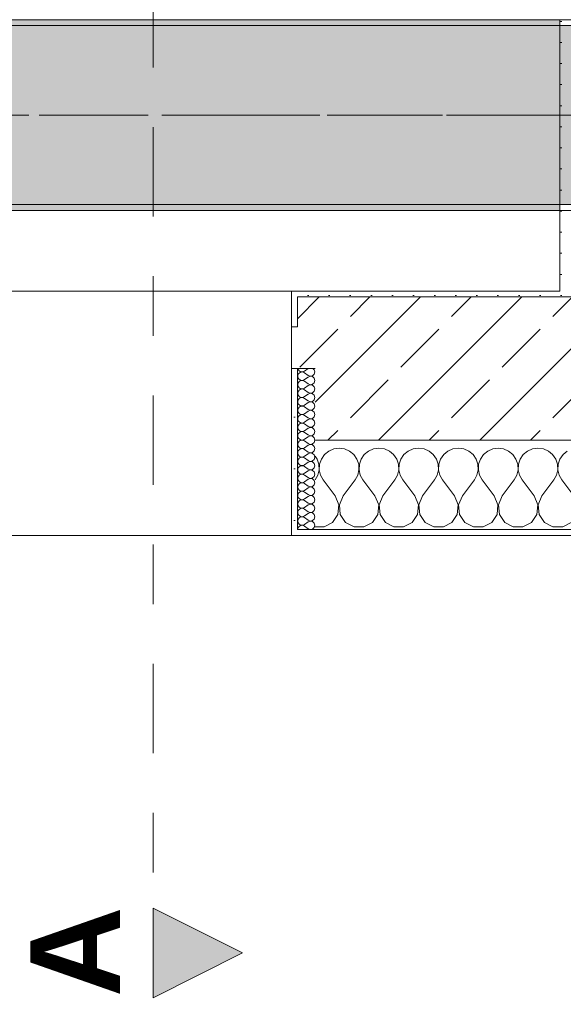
# Model space of a CAD drawing. Header units: metres. Extents: x -3.6 to 84.5, y -11 to 16.8.
# Tile 40 of 225: x 10.3 to 11.2, y -0.9 to 0.7. Entities that reach past the tile are written whole.
import ezdxf

# ---------------------------------------------------------------- set-up
doc = ezdxf.new("R2010")
doc.units = ezdxf.units.M
doc.header["$MEASUREMENT"] = 0
for name, pattern in [('Achse', [0.2, 0.1, -0.05, 0, -0.05]), ('Schnittlinie', [0.3, 0.15, -0.075, 0, -0.075]), ('Strichlinie doppelt', [0.546806, 0.264583, -0.105833, 0.070556, -0.105833])]:
    doc.linetypes.add(name, pattern=pattern)
for name, color, linetype in [('201a - Marker.Schnitt - optisch Grundriss', 7, 'Continuous'), ('451 - Universal.Achsen Raster', 7, 'Continuous'), ('604 - Struktur.Wand Aussen', 7, 'Continuous'), ('607 - Struktur.Stütze', 7, 'Continuous'), ('608 - Struktur.Träger', 7, 'Continuous')]:
    doc.layers.add(name, color=color, linetype=linetype)
doc.styles.add('ERSTELLTER_STIL_1', font='txt')
pattern_1 = [(45, (0, 0), (-0.01767767, 0.01767767), [0, -0.025])]
pattern_2 = [(0, (0, 0), (0, 0.08660254), [0, -0.05]), (0, (0.025, 0.0433), (0, 0.08660254), [0, -0.05])]
pattern_3 = [(45, (0, 0), (-0.08485281, 0.08485281), []), (45, (-0.04243, 0.04243), (-0.08485281, 0.08485281), [0.09, -0.03])]

# ---------------------------------------------------------------- blocks, each defined once
blk = doc.blocks.new('*X72')
at = {"layer": '604 - Struktur.Wand Aussen', "color": 7, "linetype": 'Continuous', "lineweight": 5}
for p, q in [((10.7825, -0.0133), (10.7754, -0.0192)), ((10.7909, -0.0096), (10.7825, -0.0133)), ((10.8, -0.0083), (10.7909, -0.0096)), ((10.8091, -0.0096), (10.8, -0.0083)), ((10.8175, -0.0133), (10.8091, -0.0096)), ((10.8246, -0.0192), (10.8175, -0.0133)), ((10.8491, -0.0133), (10.8421, -0.0192)), ((10.8576, -0.0096), (10.8491, -0.0133)), ((10.8667, -0.0083), (10.8576, -0.0096)), ((10.8758, -0.0096), (10.8667, -0.0083)), ((10.8842, -0.0133), (10.8758, -0.0096)), ((10.8913, -0.0192), (10.8842, -0.0133)), ((10.9158, -0.0133), (10.9087, -0.0192)), ((10.9242, -0.0096), (10.9158, -0.0133)), ((10.9333, -0.0083), (10.9242, -0.0096)), ((10.9424, -0.0096), (10.9333, -0.0083)), ((10.9509, -0.0133), (10.9424, -0.0096)), ((10.9579, -0.0192), (10.9509, -0.0133)), ((10.9825, -0.0133), (10.9754, -0.0192)), ((10.9909, -0.0096), (10.9825, -0.0133)), ((11, -0.0083), (10.9909, -0.0096)), ((11.0091, -0.0096), (11, -0.0083)), ((11.0175, -0.0133), (11.0091, -0.0096)), ((11.0246, -0.0192), (11.0175, -0.0133)), ((11.0491, -0.0133), (11.0421, -0.0192)), ((11.0576, -0.0096), (11.0491, -0.0133)), ((11.0667, -0.0083), (11.0576, -0.0096)), ((11.0758, -0.0096), (11.0667, -0.0083)), ((11.0842, -0.0133), (11.0758, -0.0096)), ((11.0913, -0.0192), (11.0842, -0.0133)), ((11.1158, -0.0133), (11.1087, -0.0192)), ((11.1242, -0.0096), (11.1158, -0.0133)), ((11.1333, -0.0083), (11.1242, -0.0096)), ((11.1424, -0.0096), (11.1333, -0.0083)), ((11.1509, -0.0133), (11.1424, -0.0096)), ((11.1579, -0.0192), (11.1509, -0.0133)), ((11.1825, -0.0133), (11.1754, -0.0192)), ((10.7631, -0.0268), (10.76, -0.0222)), ((10.7661, -0.0355), (10.7631, -0.0268)), ((10.7702, -0.0268), (10.7672, -0.0355)), ((10.7754, -0.0192), (10.7702, -0.0268)), ((10.8298, -0.0268), (10.8246, -0.0192)), ((10.8328, -0.0355), (10.8298, -0.0268)), ((10.8369, -0.0268), (10.8339, -0.0355)), ((10.8421, -0.0192), (10.8369, -0.0268)), ((10.8965, -0.0268), (10.8913, -0.0192)), ((10.8994, -0.0355), (10.8965, -0.0268)), ((10.9035, -0.0268), (10.9006, -0.0355)), ((10.9087, -0.0192), (10.9035, -0.0268)), ((10.9631, -0.0268), (10.9579, -0.0192)), ((10.9661, -0.0355), (10.9631, -0.0268)), ((10.9702, -0.0268), (10.9672, -0.0355)), ((10.9754, -0.0192), (10.9702, -0.0268)), ((11.0298, -0.0268), (11.0246, -0.0192)), ((11.0328, -0.0355), (11.0298, -0.0268)), ((11.0369, -0.0268), (11.0339, -0.0355)), ((11.0421, -0.0192), (11.0369, -0.0268)), ((11.0965, -0.0268), (11.0913, -0.0192)), ((11.0994, -0.0355), (11.0965, -0.0268)), ((11.1035, -0.0268), (11.1006, -0.0355)), ((11.1087, -0.0192), (11.1035, -0.0268)), ((11.1631, -0.0268), (11.1579, -0.0192)), ((11.1661, -0.0355), (11.1631, -0.0268)), ((11.1702, -0.0268), (11.1672, -0.0355)), ((11.1754, -0.0192), (11.1702, -0.0268)), ((10.7645, -0.0536), (10.7665, -0.0447)), ((10.7665, -0.0447), (10.7661, -0.0355)), ((10.7672, -0.0355), (10.7668, -0.0447)), ((10.7668, -0.0447), (10.7689, -0.0536)), ((10.8311, -0.0536), (10.8332, -0.0447)), ((10.8332, -0.0447), (10.8328, -0.0355)), ((10.8339, -0.0355), (10.8335, -0.0447)), ((10.8335, -0.0447), (10.8355, -0.0536)), ((10.8978, -0.0536), (10.8999, -0.0447)), ((10.8999, -0.0447), (10.8994, -0.0355)), ((10.9006, -0.0355), (10.9001, -0.0447)), ((10.9001, -0.0447), (10.9022, -0.0536)), ((10.9645, -0.0536), (10.9665, -0.0447)), ((10.9665, -0.0447), (10.9661, -0.0355)), ((10.9672, -0.0355), (10.9668, -0.0447)), ((10.9668, -0.0447), (10.9689, -0.0536)), ((11.0311, -0.0536), (11.0332, -0.0447)), ((11.0332, -0.0447), (11.0328, -0.0355)), ((11.0339, -0.0355), (11.0335, -0.0447)), ((11.0335, -0.0447), (11.0355, -0.0536)), ((11.0978, -0.0536), (11.0999, -0.0447)), ((11.0999, -0.0447), (11.0994, -0.0355)), ((11.1006, -0.0355), (11.1001, -0.0447)), ((11.1001, -0.0447), (11.1022, -0.0536)), ((11.1645, -0.0536), (11.1665, -0.0447)), ((11.1665, -0.0447), (11.1661, -0.0355)), ((11.1672, -0.0355), (11.1668, -0.0447)), ((11.1668, -0.0447), (11.1689, -0.0536)), ((10.76, -0.0617), (10.7645, -0.0536)), ((10.7689, -0.0536), (10.7733, -0.0617)), ((10.7933, -0.0883), (10.7733, -0.0617)), ((10.8067, -0.0883), (10.8267, -0.0617)), ((10.8267, -0.0617), (10.8311, -0.0536)), ((10.8355, -0.0536), (10.84, -0.0617)), ((10.86, -0.0883), (10.84, -0.0617)), ((10.8733, -0.0883), (10.8933, -0.0617)), ((10.8933, -0.0617), (10.8978, -0.0536)), ((10.9022, -0.0536), (10.9067, -0.0617)), ((10.9267, -0.0883), (10.9067, -0.0617)), ((10.94, -0.0883), (10.96, -0.0617)), ((10.96, -0.0617), (10.9645, -0.0536)), ((10.9689, -0.0536), (10.9733, -0.0617)), ((10.9933, -0.0883), (10.9733, -0.0617)), ((11.0067, -0.0883), (11.0267, -0.0617)), ((11.0267, -0.0617), (11.0311, -0.0536)), ((11.0355, -0.0536), (11.04, -0.0617)), ((11.06, -0.0883), (11.04, -0.0617)), ((11.0733, -0.0883), (11.0933, -0.0617)), ((11.0933, -0.0617), (11.0978, -0.0536)), ((11.1022, -0.0536), (11.1067, -0.0617)), ((11.1267, -0.0883), (11.1067, -0.0617)), ((11.14, -0.0883), (11.16, -0.0617)), ((11.16, -0.0617), (11.1645, -0.0536)), ((11.1689, -0.0536), (11.1733, -0.0617)), ((11.1933, -0.0883), (11.1733, -0.0617)), ((10.7996, -0.1033), (10.7933, -0.0883)), ((10.8067, -0.0883), (10.8004, -0.1033)), ((10.8663, -0.1033), (10.86, -0.0883)), ((10.8733, -0.0883), (10.867, -0.1033)), ((10.933, -0.1033), (10.9267, -0.0883)), ((10.94, -0.0883), (10.9337, -0.1033)), ((10.9996, -0.1033), (10.9933, -0.0883)), ((11.0067, -0.0883), (11.0004, -0.1033)), ((11.0663, -0.1033), (11.06, -0.0883)), ((11.0733, -0.0883), (11.067, -0.1033)), ((11.133, -0.1033), (11.1267, -0.0883)), ((11.14, -0.0883), (11.1337, -0.1033)), ((10.7981, -0.1195), (10.7996, -0.1033)), ((10.8004, -0.1033), (10.8019, -0.1195)), ((10.8648, -0.1195), (10.8663, -0.1033)), ((10.867, -0.1033), (10.8686, -0.1195)), ((10.9314, -0.1195), (10.933, -0.1033)), ((10.9337, -0.1033), (10.9352, -0.1195)), ((10.9981, -0.1195), (10.9996, -0.1033)), ((11.0004, -0.1033), (11.0019, -0.1195)), ((11.0648, -0.1195), (11.0663, -0.1033)), ((11.067, -0.1033), (11.0686, -0.1195)), ((11.1314, -0.1195), (11.133, -0.1033)), ((11.1337, -0.1033), (11.1352, -0.1195)), ((10.7891, -0.133), (10.7981, -0.1195)), ((10.8019, -0.1195), (10.8109, -0.133)), ((10.8558, -0.133), (10.8648, -0.1195)), ((10.8686, -0.1195), (10.8776, -0.133)), ((10.9224, -0.133), (10.9314, -0.1195)), ((10.9352, -0.1195), (10.9442, -0.133)), ((10.9891, -0.133), (10.9981, -0.1195)), ((11.0019, -0.1195), (11.0109, -0.133)), ((11.0558, -0.133), (11.0648, -0.1195)), ((11.0686, -0.1195), (11.0776, -0.133)), ((11.1224, -0.133), (11.1314, -0.1195)), ((11.1352, -0.1195), (11.1442, -0.133)), ((10.76, -0.1407), (10.7748, -0.1407)), ((10.7748, -0.1407), (10.7891, -0.133)), ((10.8109, -0.133), (10.8252, -0.1407)), ((10.8252, -0.1407), (10.8415, -0.1407)), ((10.8415, -0.1407), (10.8558, -0.133)), ((10.8776, -0.133), (10.8919, -0.1407)), ((10.8919, -0.1407), (10.9081, -0.1407)), ((10.9081, -0.1407), (10.9224, -0.133)), ((10.9442, -0.133), (10.9585, -0.1407)), ((10.9585, -0.1407), (10.9748, -0.1407)), ((10.9748, -0.1407), (10.9891, -0.133)), ((11.0109, -0.133), (11.0252, -0.1407)), ((11.0252, -0.1407), (11.0415, -0.1407)), ((11.0415, -0.1407), (11.0558, -0.133)), ((11.0776, -0.133), (11.0919, -0.1407)), ((11.0919, -0.1407), (11.1081, -0.1407)), ((11.1081, -0.1407), (11.1224, -0.133)), ((11.1442, -0.133), (11.1585, -0.1407)), ((11.1585, -0.1407), (11.1748, -0.1407)), ((11.1748, -0.1407), (11.1891, -0.133))]:
    blk.add_line(p, q, dxfattribs=at)
blk = doc.blocks.new('*X102')
at = {"layer": '604 - Struktur.Wand Aussen', "color": 7, "linetype": 'Continuous', "lineweight": 5}
for p, q in [((10.7309, 0.125), (10.731, 0.1245)), ((10.731, 0.1245), (10.7318, 0.1227)), ((10.7318, 0.1159), (10.731, 0.1141)), ((10.7318, 0.1227), (10.733, 0.1212)), ((10.733, 0.1174), (10.7318, 0.1159)), ((10.733, 0.1212), (10.7347, 0.12)), ((10.7347, 0.1185), (10.733, 0.1174)), ((10.7347, 0.12), (10.7365, 0.1194)), ((10.7365, 0.1192), (10.7347, 0.1185)), ((10.7365, 0.1194), (10.7385, 0.1193)), ((10.7385, 0.1193), (10.7365, 0.1192)), ((10.7385, 0.1193), (10.7404, 0.1198)), ((10.7404, 0.1188), (10.7385, 0.1193)), ((10.7404, 0.1198), (10.7421, 0.1207)), ((10.7421, 0.1179), (10.7404, 0.1188)), ((10.7479, 0.125), (10.7421, 0.1207)), ((10.7479, 0.1136), (10.7421, 0.1179)), ((10.7582, 0.123), (10.7561, 0.125)), ((10.7593, 0.1193), (10.7582, 0.123)), ((10.7582, 0.1155), (10.7593, 0.1193)), ((10.731, 0.1141), (10.7307, 0.1121)), ((10.7307, 0.1121), (10.731, 0.1102)), ((10.731, 0.0998), (10.7307, 0.0979)), ((10.731, 0.1102), (10.7318, 0.1084)), ((10.7318, 0.1016), (10.731, 0.0998)), ((10.7318, 0.1084), (10.733, 0.1069)), ((10.733, 0.1031), (10.7318, 0.1016)), ((10.733, 0.1069), (10.7347, 0.1058)), ((10.7347, 0.1042), (10.733, 0.1031)), ((10.7347, 0.1058), (10.7365, 0.1051)), ((10.7365, 0.1049), (10.7347, 0.1042)), ((10.7365, 0.1051), (10.7385, 0.105)), ((10.7385, 0.105), (10.7365, 0.1049)), ((10.7385, 0.105), (10.7404, 0.1055)), ((10.7404, 0.1045), (10.7385, 0.105)), ((10.7404, 0.1055), (10.7421, 0.1064)), ((10.7421, 0.1036), (10.7404, 0.1045)), ((10.7479, 0.1107), (10.7421, 0.1064)), ((10.7479, 0.0993), (10.7421, 0.1036)), ((10.7479, 0.1136), (10.7515, 0.1122)), ((10.7515, 0.1121), (10.7479, 0.1107)), ((10.7479, 0.0993), (10.7515, 0.0979)), ((10.7515, 0.1122), (10.7553, 0.1129)), ((10.7553, 0.1114), (10.7515, 0.1121)), ((10.7553, 0.1129), (10.7582, 0.1155)), ((10.7582, 0.1088), (10.7553, 0.1114)), ((10.7553, 0.0986), (10.7582, 0.1012)), ((10.7593, 0.105), (10.7582, 0.1088)), ((10.7582, 0.1012), (10.7593, 0.105)), ((10.7307, 0.0979), (10.731, 0.0959)), ((10.731, 0.0855), (10.7307, 0.0836)), ((10.7307, 0.0836), (10.731, 0.0816)), ((10.731, 0.0959), (10.7318, 0.0941)), ((10.7318, 0.0873), (10.731, 0.0855)), ((10.7318, 0.0941), (10.733, 0.0926)), ((10.733, 0.0888), (10.7318, 0.0873)), ((10.733, 0.0926), (10.7347, 0.0915)), ((10.7347, 0.09), (10.733, 0.0888)), ((10.7347, 0.0915), (10.7365, 0.0908)), ((10.7365, 0.0906), (10.7347, 0.09)), ((10.7365, 0.0908), (10.7385, 0.0907)), ((10.7385, 0.0907), (10.7365, 0.0906)), ((10.7385, 0.0907), (10.7404, 0.0912)), ((10.7404, 0.0902), (10.7385, 0.0907)), ((10.7404, 0.0912), (10.7421, 0.0921)), ((10.7421, 0.0893), (10.7404, 0.0902)), ((10.7479, 0.0964), (10.7421, 0.0921)), ((10.7479, 0.085), (10.7421, 0.0893)), ((10.7515, 0.0978), (10.7479, 0.0964)), ((10.7479, 0.085), (10.7515, 0.0836)), ((10.7515, 0.0835), (10.7479, 0.0821)), ((10.7515, 0.0979), (10.7553, 0.0986)), ((10.7553, 0.0971), (10.7515, 0.0978)), ((10.7515, 0.0836), (10.7553, 0.0843)), ((10.7553, 0.0828), (10.7515, 0.0835)), ((10.7582, 0.0945), (10.7553, 0.0971)), ((10.7553, 0.0843), (10.7582, 0.087)), ((10.7582, 0.0802), (10.7553, 0.0828)), ((10.7593, 0.0907), (10.7582, 0.0945)), ((10.7582, 0.087), (10.7593, 0.0907)), ((10.731, 0.0712), (10.7307, 0.0693)), ((10.7307, 0.0693), (10.731, 0.0673)), ((10.731, 0.0816), (10.7318, 0.0798)), ((10.7318, 0.073), (10.731, 0.0712)), ((10.731, 0.0673), (10.7318, 0.0655)), ((10.7318, 0.0798), (10.733, 0.0783)), ((10.733, 0.0746), (10.7318, 0.073)), ((10.733, 0.0783), (10.7347, 0.0772)), ((10.7347, 0.0757), (10.733, 0.0746)), ((10.7347, 0.0772), (10.7365, 0.0766)), ((10.7365, 0.0763), (10.7347, 0.0757)), ((10.7365, 0.0766), (10.7385, 0.0765)), ((10.7385, 0.0764), (10.7365, 0.0763)), ((10.7385, 0.0765), (10.7404, 0.0769)), ((10.7404, 0.076), (10.7385, 0.0764)), ((10.7404, 0.0769), (10.7421, 0.0779)), ((10.7421, 0.075), (10.7404, 0.076)), ((10.7479, 0.0821), (10.7421, 0.0779)), ((10.7479, 0.0707), (10.7421, 0.075)), ((10.7479, 0.0679), (10.7421, 0.0636)), ((10.7479, 0.0707), (10.7515, 0.0693)), ((10.7515, 0.0693), (10.7479, 0.0679)), ((10.7515, 0.0693), (10.7553, 0.07)), ((10.7553, 0.0685), (10.7515, 0.0693)), ((10.7553, 0.07), (10.7582, 0.0727)), ((10.7582, 0.0659), (10.7553, 0.0685)), ((10.7593, 0.0764), (10.7582, 0.0802)), ((10.7582, 0.0727), (10.7593, 0.0764)), ((10.731, 0.057), (10.7307, 0.055)), ((10.7307, 0.055), (10.731, 0.053)), ((10.7318, 0.0588), (10.731, 0.057)), ((10.731, 0.053), (10.7318, 0.0512)), ((10.7318, 0.0655), (10.733, 0.064)), ((10.733, 0.0603), (10.7318, 0.0588)), ((10.7318, 0.0512), (10.733, 0.0497)), ((10.733, 0.064), (10.7347, 0.0629)), ((10.7347, 0.0614), (10.733, 0.0603)), ((10.733, 0.0497), (10.7347, 0.0486)), ((10.7347, 0.0629), (10.7365, 0.0623)), ((10.7365, 0.062), (10.7347, 0.0614)), ((10.7365, 0.0623), (10.7385, 0.0622)), ((10.7385, 0.0621), (10.7365, 0.062)), ((10.7385, 0.0622), (10.7404, 0.0626)), ((10.7404, 0.0617), (10.7385, 0.0621)), ((10.7404, 0.0626), (10.7421, 0.0636)), ((10.7421, 0.0607), (10.7404, 0.0617)), ((10.7479, 0.0564), (10.7421, 0.0607)), ((10.7479, 0.0536), (10.7421, 0.0493)), ((10.7479, 0.0564), (10.7515, 0.055)), ((10.7515, 0.055), (10.7479, 0.0536)), ((10.7515, 0.055), (10.7553, 0.0558)), ((10.7553, 0.0542), (10.7515, 0.055)), ((10.7553, 0.0558), (10.7582, 0.0584)), ((10.7582, 0.0516), (10.7553, 0.0542)), ((10.7593, 0.0621), (10.7582, 0.0659)), ((10.7582, 0.0584), (10.7593, 0.0621)), ((10.7593, 0.0479), (10.7582, 0.0516)), ((10.731, 0.0427), (10.7307, 0.0407)), ((10.7307, 0.0407), (10.731, 0.0388)), ((10.7318, 0.0445), (10.731, 0.0427)), ((10.731, 0.0388), (10.7318, 0.037)), ((10.733, 0.046), (10.7318, 0.0445)), ((10.7318, 0.037), (10.733, 0.0354)), ((10.7347, 0.0471), (10.733, 0.046)), ((10.733, 0.0354), (10.7347, 0.0343)), ((10.7347, 0.0486), (10.7365, 0.048)), ((10.7365, 0.0477), (10.7347, 0.0471)), ((10.7347, 0.0343), (10.7365, 0.0337)), ((10.7365, 0.0334), (10.7347, 0.0328)), ((10.7365, 0.048), (10.7385, 0.0479)), ((10.7385, 0.0478), (10.7365, 0.0477)), ((10.7365, 0.0337), (10.7385, 0.0336)), ((10.7385, 0.0335), (10.7365, 0.0334)), ((10.7385, 0.0479), (10.7404, 0.0483)), ((10.7404, 0.0474), (10.7385, 0.0478)), ((10.7385, 0.0336), (10.7404, 0.034)), ((10.7404, 0.0331), (10.7385, 0.0335)), ((10.7404, 0.0483), (10.7421, 0.0493)), ((10.7421, 0.0464), (10.7404, 0.0474)), ((10.7404, 0.034), (10.7421, 0.035)), ((10.7421, 0.0321), (10.7404, 0.0331)), ((10.7479, 0.0421), (10.7421, 0.0464)), ((10.7479, 0.0393), (10.7421, 0.035)), ((10.7479, 0.0421), (10.7515, 0.0407)), ((10.7515, 0.0407), (10.7479, 0.0393)), ((10.7515, 0.0407), (10.7553, 0.0415)), ((10.7553, 0.04), (10.7515, 0.0407)), ((10.7553, 0.0415), (10.7582, 0.0441)), ((10.7582, 0.0373), (10.7553, 0.04)), ((10.7582, 0.0441), (10.7593, 0.0479)), ((10.7593, 0.0336), (10.7582, 0.0373)), ((10.7582, 0.0298), (10.7593, 0.0336)), ((10.731, 0.0284), (10.7307, 0.0264)), ((10.7307, 0.0264), (10.731, 0.0245)), ((10.7318, 0.0302), (10.731, 0.0284)), ((10.731, 0.0245), (10.7318, 0.0227)), ((10.733, 0.0317), (10.7318, 0.0302)), ((10.7318, 0.0227), (10.733, 0.0212)), ((10.733, 0.0174), (10.7318, 0.0159)), ((10.7347, 0.0328), (10.733, 0.0317)), ((10.733, 0.0212), (10.7347, 0.02)), ((10.7347, 0.0185), (10.733, 0.0174)), ((10.7347, 0.02), (10.7365, 0.0194)), ((10.7365, 0.0192), (10.7347, 0.0185)), ((10.7365, 0.0194), (10.7385, 0.0193)), ((10.7385, 0.0193), (10.7365, 0.0192)), ((10.7385, 0.0193), (10.7404, 0.0198)), ((10.7404, 0.0188), (10.7385, 0.0193)), ((10.7404, 0.0198), (10.7421, 0.0207)), ((10.7421, 0.0179), (10.7404, 0.0188)), ((10.7479, 0.0279), (10.7421, 0.0321)), ((10.7479, 0.025), (10.7421, 0.0207)), ((10.7479, 0.0136), (10.7421, 0.0179)), ((10.7479, 0.0279), (10.7515, 0.0265)), ((10.7515, 0.0264), (10.7479, 0.025)), ((10.7515, 0.0265), (10.7553, 0.0272)), ((10.7553, 0.0257), (10.7515, 0.0264)), ((10.7553, 0.0272), (10.7582, 0.0298)), ((10.7582, 0.023), (10.7553, 0.0257)), ((10.7593, 0.0193), (10.7582, 0.023)), ((10.7582, 0.0155), (10.7593, 0.0193)), ((10.731, 0.0141), (10.7307, 0.0121)), ((10.7307, 0.0121), (10.731, 0.0102)), ((10.7318, 0.0159), (10.731, 0.0141)), ((10.731, 0.0102), (10.7318, 0.0084)), ((10.7318, 0.0016), (10.731, -0.0002)), ((10.7318, 0.0084), (10.733, 0.0069)), ((10.733, 0.0031), (10.7318, 0.0016)), ((10.733, 0.0069), (10.7347, 0.0058)), ((10.7347, 0.0042), (10.733, 0.0031)), ((10.7347, 0.0058), (10.7365, 0.0051)), ((10.7365, 0.0049), (10.7347, 0.0042)), ((10.7365, 0.0051), (10.7385, 0.005)), ((10.7385, 0.005), (10.7365, 0.0049)), ((10.7385, 0.005), (10.7404, 0.0055)), ((10.7404, 0.0045), (10.7385, 0.005)), ((10.7404, 0.0055), (10.7421, 0.0064)), ((10.7421, 0.0036), (10.7404, 0.0045)), ((10.7479, 0.0107), (10.7421, 0.0064)), ((10.7479, -0.0007), (10.7421, 0.0036)), ((10.7479, 0.0136), (10.7515, 0.0122)), ((10.7515, 0.0121), (10.7479, 0.0107)), ((10.7515, 0.0122), (10.7553, 0.0129)), ((10.7553, 0.0114), (10.7515, 0.0121)), ((10.7553, 0.0129), (10.7582, 0.0155)), ((10.7582, 0.0088), (10.7553, 0.0114)), ((10.7553, -0.0014), (10.7582, 0.0012)), ((10.7593, 0.005), (10.7582, 0.0088)), ((10.7582, 0.0012), (10.7593, 0.005)), ((10.731, -0.0002), (10.7307, -0.0021)), ((10.7307, -0.0021), (10.731, -0.0041)), ((10.731, -0.0145), (10.7307, -0.0164)), ((10.7307, -0.0164), (10.731, -0.0184)), ((10.731, -0.0041), (10.7318, -0.0059)), ((10.7318, -0.0127), (10.731, -0.0145)), ((10.7318, -0.0059), (10.733, -0.0074)), ((10.733, -0.0112), (10.7318, -0.0127)), ((10.733, -0.0074), (10.7347, -0.0085)), ((10.7347, -0.01), (10.733, -0.0112)), ((10.7347, -0.0085), (10.7365, -0.0092)), ((10.7365, -0.0094), (10.7347, -0.01)), ((10.7365, -0.0092), (10.7385, -0.0093)), ((10.7385, -0.0093), (10.7365, -0.0094)), ((10.7385, -0.0093), (10.7404, -0.0088)), ((10.7404, -0.0098), (10.7385, -0.0093)), ((10.7404, -0.0088), (10.7421, -0.0079)), ((10.7421, -0.0107), (10.7404, -0.0098)), ((10.7479, -0.0036), (10.7421, -0.0079)), ((10.7479, -0.015), (10.7421, -0.0107)), ((10.7479, -0.0007), (10.7515, -0.0021)), ((10.7515, -0.0022), (10.7479, -0.0036)), ((10.7479, -0.015), (10.7515, -0.0164)), ((10.7515, -0.0165), (10.7479, -0.0179)), ((10.7515, -0.0021), (10.7553, -0.0014)), ((10.7553, -0.0029), (10.7515, -0.0022)), ((10.7515, -0.0164), (10.7553, -0.0157)), ((10.7553, -0.0172), (10.7515, -0.0165)), ((10.7582, -0.0055), (10.7553, -0.0029)), ((10.7553, -0.0157), (10.7582, -0.013)), ((10.7593, -0.0093), (10.7582, -0.0055)), ((10.7582, -0.013), (10.7593, -0.0093)), ((10.731, -0.0288), (10.7307, -0.0307)), ((10.7307, -0.0307), (10.731, -0.0327)), ((10.731, -0.0184), (10.7318, -0.0202)), ((10.7318, -0.027), (10.731, -0.0288)), ((10.731, -0.0327), (10.7318, -0.0345)), ((10.7318, -0.0202), (10.733, -0.0217)), ((10.733, -0.0254), (10.7318, -0.027)), ((10.733, -0.0217), (10.7347, -0.0228)), ((10.7347, -0.0243), (10.733, -0.0254)), ((10.7347, -0.0228), (10.7365, -0.0234)), ((10.7365, -0.0237), (10.7347, -0.0243)), ((10.7365, -0.0234), (10.7385, -0.0235)), ((10.7385, -0.0236), (10.7365, -0.0237)), ((10.7385, -0.0235), (10.7404, -0.0231)), ((10.7404, -0.024), (10.7385, -0.0236)), ((10.7404, -0.0231), (10.7421, -0.0221)), ((10.7421, -0.025), (10.7404, -0.024)), ((10.7479, -0.0179), (10.7421, -0.0221)), ((10.7479, -0.0293), (10.7421, -0.025)), ((10.7479, -0.0321), (10.7421, -0.0364)), ((10.7479, -0.0293), (10.7515, -0.0307)), ((10.7515, -0.0307), (10.7479, -0.0321)), ((10.7515, -0.0307), (10.7553, -0.03)), ((10.7553, -0.0315), (10.7515, -0.0307)), ((10.7582, -0.0198), (10.7553, -0.0172)), ((10.7553, -0.03), (10.7582, -0.0273)), ((10.7582, -0.0341), (10.7553, -0.0315)), ((10.7593, -0.0236), (10.7582, -0.0198)), ((10.7582, -0.0273), (10.7593, -0.0236)), ((10.731, -0.043), (10.7307, -0.045)), ((10.7307, -0.045), (10.731, -0.047)), ((10.7318, -0.0412), (10.731, -0.043)), ((10.731, -0.047), (10.7318, -0.0488)), ((10.7318, -0.0345), (10.733, -0.036)), ((10.733, -0.0397), (10.7318, -0.0412)), ((10.7318, -0.0488), (10.733, -0.0503)), ((10.733, -0.036), (10.7347, -0.0371)), ((10.7347, -0.0386), (10.733, -0.0397)), ((10.7347, -0.0371), (10.7365, -0.0377)), ((10.7365, -0.038), (10.7347, -0.0386)), ((10.7365, -0.0377), (10.7385, -0.0378)), ((10.7385, -0.0379), (10.7365, -0.038)), ((10.7385, -0.0378), (10.7404, -0.0374)), ((10.7404, -0.0383), (10.7385, -0.0379)), ((10.7404, -0.0374), (10.7421, -0.0364)), ((10.7421, -0.0393), (10.7404, -0.0383)), ((10.7479, -0.0436), (10.7421, -0.0393)), ((10.7479, -0.0464), (10.7421, -0.0507)), ((10.7479, -0.0436), (10.7515, -0.045)), ((10.7515, -0.045), (10.7479, -0.0464)), ((10.7515, -0.045), (10.7553, -0.0442)), ((10.7553, -0.0458), (10.7515, -0.045)), ((10.7553, -0.0442), (10.7582, -0.0416)), ((10.7582, -0.0484), (10.7553, -0.0458)), ((10.7593, -0.0379), (10.7582, -0.0341)), ((10.7582, -0.0416), (10.7593, -0.0379)), ((10.7593, -0.0521), (10.7582, -0.0484)), ((10.731, -0.0573), (10.7307, -0.0593)), ((10.7307, -0.0593), (10.731, -0.0612)), ((10.7318, -0.0555), (10.731, -0.0573)), ((10.731, -0.0612), (10.7318, -0.063)), ((10.733, -0.054), (10.7318, -0.0555)), ((10.7318, -0.063), (10.733, -0.0646)), ((10.733, -0.0503), (10.7347, -0.0514)), ((10.7347, -0.0529), (10.733, -0.054)), ((10.733, -0.0646), (10.7347, -0.0657)), ((10.7347, -0.0514), (10.7365, -0.052)), ((10.7365, -0.0523), (10.7347, -0.0529)), ((10.7347, -0.0657), (10.7365, -0.0663)), ((10.7365, -0.052), (10.7385, -0.0521)), ((10.7385, -0.0522), (10.7365, -0.0523)), ((10.7385, -0.0521), (10.7404, -0.0517)), ((10.7404, -0.0526), (10.7385, -0.0522)), ((10.7385, -0.0664), (10.7404, -0.066)), ((10.7404, -0.0517), (10.7421, -0.0507)), ((10.7421, -0.0536), (10.7404, -0.0526)), ((10.7404, -0.066), (10.7421, -0.065)), ((10.7479, -0.0579), (10.7421, -0.0536)), ((10.7479, -0.0607), (10.7421, -0.065)), ((10.7479, -0.0579), (10.7515, -0.0593)), ((10.7515, -0.0593), (10.7479, -0.0607)), ((10.7515, -0.0593), (10.7553, -0.0585)), ((10.7553, -0.06), (10.7515, -0.0593)), ((10.7553, -0.0585), (10.7582, -0.0559)), ((10.7582, -0.0627), (10.7553, -0.06)), ((10.7582, -0.0559), (10.7593, -0.0521)), ((10.7593, -0.0664), (10.7582, -0.0627)), ((10.731, -0.0716), (10.7307, -0.0736)), ((10.7307, -0.0736), (10.731, -0.0755)), ((10.7318, -0.0698), (10.731, -0.0716)), ((10.731, -0.0755), (10.7318, -0.0773)), ((10.733, -0.0683), (10.7318, -0.0698)), ((10.7318, -0.0773), (10.733, -0.0788)), ((10.7347, -0.0672), (10.733, -0.0683)), ((10.733, -0.0788), (10.7347, -0.08)), ((10.7347, -0.0815), (10.733, -0.0826)), ((10.7365, -0.0666), (10.7347, -0.0672)), ((10.7347, -0.08), (10.7365, -0.0806)), ((10.7365, -0.0808), (10.7347, -0.0815)), ((10.7365, -0.0663), (10.7385, -0.0664)), ((10.7385, -0.0665), (10.7365, -0.0666)), ((10.7365, -0.0806), (10.7385, -0.0807)), ((10.7385, -0.0807), (10.7365, -0.0808)), ((10.7404, -0.0669), (10.7385, -0.0665)), ((10.7385, -0.0807), (10.7404, -0.0802)), ((10.7404, -0.0812), (10.7385, -0.0807)), ((10.7421, -0.0679), (10.7404, -0.0669)), ((10.7404, -0.0802), (10.7421, -0.0793)), ((10.7421, -0.0821), (10.7404, -0.0812)), ((10.7479, -0.0721), (10.7421, -0.0679)), ((10.7479, -0.075), (10.7421, -0.0793)), ((10.7479, -0.0864), (10.7421, -0.0821)), ((10.7479, -0.0721), (10.7515, -0.0735)), ((10.7515, -0.0736), (10.7479, -0.075)), ((10.7515, -0.0735), (10.7553, -0.0728)), ((10.7553, -0.0743), (10.7515, -0.0736)), ((10.7553, -0.0728), (10.7582, -0.0702)), ((10.7582, -0.077), (10.7553, -0.0743)), ((10.7582, -0.0702), (10.7593, -0.0664)), ((10.7593, -0.0807), (10.7582, -0.077)), ((10.7582, -0.0845), (10.7593, -0.0807)), ((10.731, -0.0859), (10.7307, -0.0879)), ((10.7307, -0.0879), (10.731, -0.0898)), ((10.7318, -0.0841), (10.731, -0.0859)), ((10.731, -0.0898), (10.7318, -0.0916)), ((10.7318, -0.0984), (10.731, -0.1002)), ((10.733, -0.0826), (10.7318, -0.0841)), ((10.7318, -0.0916), (10.733, -0.0931)), ((10.733, -0.0969), (10.7318, -0.0984)), ((10.733, -0.0931), (10.7347, -0.0942)), ((10.7347, -0.0958), (10.733, -0.0969)), ((10.7347, -0.0942), (10.7365, -0.0949)), ((10.7365, -0.0951), (10.7347, -0.0958)), ((10.7365, -0.0949), (10.7385, -0.095)), ((10.7385, -0.095), (10.7365, -0.0951)), ((10.7385, -0.095), (10.7404, -0.0945)), ((10.7404, -0.0955), (10.7385, -0.095)), ((10.7404, -0.0945), (10.7421, -0.0936)), ((10.7421, -0.0964), (10.7404, -0.0955)), ((10.7479, -0.0893), (10.7421, -0.0936)), ((10.7479, -0.1007), (10.7421, -0.0964)), ((10.7479, -0.0864), (10.7515, -0.0878)), ((10.7515, -0.0879), (10.7479, -0.0893)), ((10.7515, -0.0878), (10.7553, -0.0871)), ((10.7553, -0.0886), (10.7515, -0.0879)), ((10.7553, -0.0871), (10.7582, -0.0845)), ((10.7582, -0.0912), (10.7553, -0.0886)), ((10.7553, -0.1014), (10.7582, -0.0988)), ((10.7593, -0.095), (10.7582, -0.0912)), ((10.7582, -0.0988), (10.7593, -0.095)), ((10.731, -0.1002), (10.7307, -0.1021)), ((10.7307, -0.1021), (10.731, -0.1041)), ((10.731, -0.1145), (10.7307, -0.1164)), ((10.731, -0.1041), (10.7318, -0.1059)), ((10.7318, -0.1127), (10.731, -0.1145)), ((10.7318, -0.1059), (10.733, -0.1074)), ((10.733, -0.1112), (10.7318, -0.1127)), ((10.733, -0.1074), (10.7347, -0.1085)), ((10.7347, -0.11), (10.733, -0.1112)), ((10.7347, -0.1085), (10.7365, -0.1092)), ((10.7365, -0.1094), (10.7347, -0.11)), ((10.7365, -0.1092), (10.7385, -0.1093)), ((10.7385, -0.1093), (10.7365, -0.1094)), ((10.7385, -0.1093), (10.7404, -0.1088)), ((10.7404, -0.1098), (10.7385, -0.1093)), ((10.7404, -0.1088), (10.7421, -0.1079)), ((10.7421, -0.1107), (10.7404, -0.1098)), ((10.7479, -0.1036), (10.7421, -0.1079)), ((10.7479, -0.115), (10.7421, -0.1107)), ((10.7479, -0.1007), (10.7515, -0.1021)), ((10.7515, -0.1022), (10.7479, -0.1036)), ((10.7479, -0.115), (10.7515, -0.1164)), ((10.7515, -0.1021), (10.7553, -0.1014)), ((10.7553, -0.1029), (10.7515, -0.1022)), ((10.7582, -0.1055), (10.7553, -0.1029)), ((10.7553, -0.1157), (10.7582, -0.113)), ((10.7593, -0.1093), (10.7582, -0.1055)), ((10.7582, -0.113), (10.7593, -0.1093)), ((10.7307, -0.1164), (10.731, -0.1184)), ((10.731, -0.1288), (10.7307, -0.1307)), ((10.7307, -0.1307), (10.731, -0.1327)), ((10.731, -0.1184), (10.7318, -0.1202)), ((10.7318, -0.127), (10.731, -0.1288)), ((10.7318, -0.1202), (10.733, -0.1217)), ((10.733, -0.1254), (10.7318, -0.127)), ((10.733, -0.1217), (10.7347, -0.1228)), ((10.7347, -0.1243), (10.733, -0.1254)), ((10.7347, -0.1228), (10.7365, -0.1234)), ((10.7365, -0.1237), (10.7347, -0.1243)), ((10.7365, -0.1234), (10.7385, -0.1235)), ((10.7385, -0.1236), (10.7365, -0.1237)), ((10.7385, -0.1235), (10.7404, -0.1231)), ((10.7404, -0.124), (10.7385, -0.1236)), ((10.7404, -0.1231), (10.7421, -0.1221)), ((10.7421, -0.125), (10.7404, -0.124)), ((10.7479, -0.1179), (10.7421, -0.1221)), ((10.7479, -0.1293), (10.7421, -0.125)), ((10.7515, -0.1165), (10.7479, -0.1179)), ((10.7479, -0.1293), (10.7515, -0.1307)), ((10.7515, -0.1307), (10.7479, -0.1321)), ((10.7515, -0.1164), (10.7553, -0.1157)), ((10.7553, -0.1172), (10.7515, -0.1165)), ((10.7515, -0.1307), (10.7553, -0.13)), ((10.7553, -0.1315), (10.7515, -0.1307)), ((10.7582, -0.1198), (10.7553, -0.1172)), ((10.7553, -0.13), (10.7582, -0.1273)), ((10.7582, -0.1341), (10.7553, -0.1315)), ((10.7593, -0.1236), (10.7582, -0.1198)), ((10.7582, -0.1273), (10.7593, -0.1236)), ((10.731, -0.143), (10.7307, -0.145)), ((10.731, -0.1327), (10.7318, -0.1345)), ((10.7318, -0.1412), (10.731, -0.143)), ((10.7318, -0.1345), (10.733, -0.136)), ((10.733, -0.1397), (10.7318, -0.1412)), ((10.733, -0.136), (10.7347, -0.1371)), ((10.7347, -0.1386), (10.733, -0.1397)), ((10.7347, -0.1371), (10.7365, -0.1377)), ((10.7365, -0.138), (10.7347, -0.1386)), ((10.7365, -0.1377), (10.7385, -0.1378)), ((10.7385, -0.1379), (10.7365, -0.138)), ((10.7385, -0.1378), (10.7404, -0.1374)), ((10.7404, -0.1383), (10.7385, -0.1379)), ((10.7404, -0.1374), (10.7421, -0.1364)), ((10.7421, -0.1393), (10.7404, -0.1383)), ((10.7479, -0.1321), (10.7421, -0.1364)), ((10.7479, -0.1436), (10.7421, -0.1393)), ((10.7479, -0.1436), (10.7515, -0.145)), ((10.7515, -0.145), (10.7553, -0.1442)), ((10.7553, -0.1442), (10.7582, -0.1416)), ((10.7593, -0.1379), (10.7582, -0.1341)), ((10.7582, -0.1416), (10.7593, -0.1379))]:
    blk.add_line(p, q, dxfattribs=at)

msp = doc.modelspace()

# ---------------------------------------------------------------- hatches: boundary and pattern name
at = {"layer": '201a - Marker.Schnitt - optisch Grundriss', "linetype": 'Continuous', "lineweight": 0, "true_color": 0x000000}
msp.add_hatch(color=18, dxfattribs=at).paths.add_polyline_path([(10.488, -0.93), (10.638, -0.855), (10.488, -0.78)])
at = {"layer": '604 - Struktur.Wand Aussen', "linetype": 'Continuous', "lineweight": 0, "true_color": 0x000000}
h = msp.add_hatch(dxfattribs=at)
h.set_pattern_fill('Gips_0001', color=18, style=0, pattern_type=2)
h.set_pattern_definition(pattern_1)
h.paths.add_polyline_path([(10.73, 0.255), (10.72, 0.255), (10.72, 0.195), (10.73, 0.195)])
h = msp.add_hatch(dxfattribs=at)
h.set_pattern_fill('Gips_0001', color=18, style=0, pattern_type=2)
h.set_pattern_definition(pattern_1)
h.paths.add_polyline_path([(10.73, 0.245), (11.17, 0.245), (11.17, 0.255), (10.73, 0.255)])
h = msp.add_hatch(dxfattribs=at)
h.set_pattern_fill('Beton__Stahlbeton_0001', color=18, style=0, pattern_type=2)
h.set_pattern_definition(pattern_3)
h.paths.add_polyline_path([(10.73, 0.195), (10.72, 0.195), (10.72, 0.125), (10.73, 0.125), (10.76, 0.125), (10.76, 0.005), (11.88, 0.005), (11.88, 0.125), (11.91, 0.125), (11.92, 0.125), (11.92, 0.195), (11.91, 0.195), (11.91, 0.245), (10.73, 0.245)])
h = msp.add_hatch(dxfattribs=at)
h.set_pattern_fill('Verputz_0001', color=18, style=0, pattern_type=2)
h.set_pattern_definition(pattern_2)
h.paths.add_polyline_path([(10.73, -0.155), (10.73, 0.125), (10.72, 0.125), (10.72, -0.155)])
h = msp.add_hatch(dxfattribs=at)
h.set_pattern_fill('Verputz_0001', color=18, style=0, pattern_type=2)
h.set_pattern_definition(pattern_2)
h.paths.add_polyline_path([(10.73, -0.155), (11.91, -0.155), (11.91, -0.145), (10.73, -0.145)])
at = {"layer": '607 - Struktur.Stütze', "linetype": 'Continuous', "lineweight": 0, "true_color": 0x000000}
h = msp.add_hatch(dxfattribs=at)
h.set_pattern_fill('Gips_0001', color=18, style=0, pattern_type=2)
h.set_pattern_definition(pattern_1)
h.paths.add_polyline_path([(11.17, 0.71), (11.17, 0.255), (11.18, 0.255), (11.18, 0.7), (11.48, 0.7), (11.48, 0.255), (11.49, 0.255), (11.49, 0.71)])
h = msp.add_hatch(dxfattribs=at)
h.set_pattern_fill('Gips_0001', color=18, style=0, pattern_type=2)
h.set_pattern_definition(pattern_1)
h.paths.add_polyline_path([(11.17, 0.255), (11.17, 0.245), (11.49, 0.245), (11.49, 0.255), (11.48, 0.255), (11.48, 0.25), (11.18, 0.25), (11.18, 0.255)])
at = {"layer": '608 - Struktur.Träger', "linetype": 'Continuous', "lineweight": 0, "true_color": 0x000000}
h = msp.add_hatch(dxfattribs=at)
h.set_pattern_fill('Gips_0001', color=18, style=0, pattern_type=2)
h.set_pattern_definition(pattern_1)
h.paths.add_polyline_path([(7.89, 0.7), (11.17, 0.7), (11.17, 0.71), (7.89, 0.71)])
h = msp.add_hatch(dxfattribs=at)
h.set_pattern_fill('Beton__Stahlbeton_0001', color=18, style=0, pattern_type=2)
h.set_pattern_definition(pattern_3)
h.paths.add_polyline_path([(0.69, 0.7), (0.38, 0.7), (0.38, 0.4), (0.69, 0.4), (3.97, 0.4), (4.29, 0.4), (7.57, 0.4), (7.89, 0.4), (11.17, 0.4), (11.49, 0.4), (14.77, 0.4), (15.09, 0.4), (18.37, 0.4), (18.69, 0.4), (21.97, 0.4), (22.29, 0.4), (25.57, 0.4), (25.89, 0.4), (29.17, 0.4), (29.49, 0.4), (32.77, 0.4), (33.09, 0.4), (36.37, 0.4), (36.69, 0.4), (39.97, 0.4), (40.29, 0.4), (43.57, 0.4), (43.89, 0.4), (47.17, 0.4), (47.49, 0.4), (50.77, 0.4), (51.09, 0.4), (51.8, 0.4), (51.97, 0.4), (54.37, 0.4), (54.69, 0.4), (57.97, 0.4), (58.29, 0.4), (61.57, 0.4), (61.88, 0.4), (61.88, 0.7), (61.57, 0.7), (58.29, 0.7), (57.97, 0.7), (54.69, 0.7), (54.37, 0.7), (51.97, 0.7), (51.8, 0.7), (51.09, 0.7), (50.77, 0.7), (47.49, 0.7), (47.16, 0.7), (43.89, 0.7), (43.57, 0.7), (40.29, 0.7), (39.935, 0.7), (36.69, 0.7), (36.37, 0.7), (33.09, 0.7), (32.77, 0.7), (29.49, 0.7), (29.17, 0.7), (25.89, 0.7), (25.57, 0.7), (22.29, 0.7), (21.97, 0.7), (18.69, 0.7), (18.37, 0.7), (15.09, 0.7), (14.77, 0.7), (11.49, 0.7), (11.17, 0.7), (7.89, 0.7), (7.57, 0.7), (4.29, 0.7), (3.97, 0.7)])
h = msp.add_hatch(dxfattribs=at)
h.set_pattern_fill('Gips_0001', color=18, style=0, pattern_type=2)
h.set_pattern_definition(pattern_1)
h.paths.add_polyline_path([(7.89, 0.39), (11.17, 0.39), (11.17, 0.4), (7.89, 0.4)])

# ---------------------------------------------------------------- linework, layer by layer
at = {"layer": '201a - Marker.Schnitt - optisch Grundriss', "color": 7, "linetype": 'Schnittlinie', "lineweight": 13}
msp.add_line((10.488, 14.48), (10.488, -0.78), dxfattribs=at)
at = {"layer": '201a - Marker.Schnitt - optisch Grundriss', "color": 7, "linetype": 'Continuous', "lineweight": 13, "flags": 128}
msp.add_lwpolyline([(10.488, -0.93), (10.488, -0.78), (10.638, -0.855)], close=True, dxfattribs=at)
at = {"layer": '451 - Universal.Achsen Raster', "color": 160, "linetype": 'Strichlinie doppelt', "lineweight": 9, "true_color": 0x3232ff}
msp.add_line((64.935, 0.55), (-3.175, 0.55), dxfattribs=at)
at = {"layer": '604 - Struktur.Wand Aussen', "color": 7, "linetype": 'Continuous', "lineweight": 13}
for p, q in [((10.72, 0.255), (8.32, 0.255)), ((11.91, 0.245), (10.73, 0.245)), ((10.73, 0.245), (10.73, 0.195)), ((10.72, 0.125), (10.72, 0.195)), ((10.76, 0.005), (11.88, 0.005)), ((8.32, -0.155), (10.72, -0.155))]:
    msp.add_line(p, q, dxfattribs=at)
at = {"layer": '604 - Struktur.Wand Aussen', "color": 7, "linetype": 'Continuous', "lineweight": 5}
for p, q in [((10.72, 0.245), (10.72, 0.255)), ((10.73, 0.255), (10.72, 0.255)), ((10.72, 0.195), (10.72, 0.245)), ((10.73, 0.195), (10.72, 0.195)), ((10.72, 0.005), (10.72, 0.125)), ((10.73, 0.125), (10.72, 0.125)), ((10.76, 0.125), (10.73, 0.125)), ((10.73, 0.125), (10.73, -0.145)), ((10.73, -0.145), (10.73, 0.125)), ((10.72, -0.005), (10.72, 0.005)), ((10.72, -0.145), (10.72, -0.005)), ((10.72, -0.155), (10.72, -0.145)), ((10.76, -0.145), (10.73, -0.145)), ((10.76, -0.145), (11.88, -0.145)), ((10.73, -0.155), (10.72, -0.155))]:
    msp.add_line(p, q, dxfattribs=at)
at = {"layer": '604 - Struktur.Wand Aussen', "color": 7, "linetype": 'Continuous', "lineweight": 5, "flags": 128}
for points in [[(11.17, 0.255), (10.73, 0.255)], [(10.73, -0.155), (11.91, -0.155)]]:
    msp.add_lwpolyline(points, dxfattribs=at)
at = {"layer": '607 - Struktur.Stütze', "color": 7, "linetype": 'Continuous', "lineweight": 5, "flags": 128}
msp.add_lwpolyline([(11.49, 0.255), (11.49, 0.71), (11.17, 0.71), (11.17, 0.255)], dxfattribs=at)
at = {"layer": '608 - Struktur.Träger', "color": 7, "linetype": 'Continuous', "lineweight": 13}
for p, q in [((0.38, 0.71), (61.88, 0.71)), ((11.17, 0.7), (7.89, 0.7)), ((11.49, 0.7), (11.17, 0.7)), ((0.38, 0.39), (61.88, 0.39))]:
    msp.add_line(p, q, dxfattribs=at)
at = {"layer": '608 - Struktur.Träger', "color": 7, "linetype": 'Continuous', "lineweight": 5}
for p, q in [((11.17, 0.71), (7.89, 0.71)), ((11.17, 0.71), (11.17, 0.7)), ((11.17, 0.4), (11.17, 0.39)), ((11.17, 0.39), (7.89, 0.39))]:
    msp.add_line(p, q, dxfattribs=at)
at = {"layer": '608 - Struktur.Träger', "color": 7, "linetype": 'Achse', "lineweight": 9}
msp.add_line((0.38, 0.55), (61.88, 0.55), dxfattribs=at)
at = {"layer": '608 - Struktur.Träger', "color": 7, "linetype": 'Continuous', "lineweight": 13, "flags": 128}
msp.add_lwpolyline([(18.69, 0.4), (18.37, 0.4), (15.09, 0.4), (14.77, 0.4), (11.49, 0.4), (11.17, 0.4), (7.89, 0.4), (7.57, 0.4), (4.29, 0.4), (3.97, 0.4), (0.69, 0.4), (0.38, 0.4)], dxfattribs=at)

# ---------------------------------------------------------------- block references
at = {"layer": '604 - Struktur.Wand Aussen', "color": 7, "lineweight": 18}
for name in ['*X102', '*X72']:
    msp.add_blockref(name, (0, 0), dxfattribs=at)

# ---------------------------------------------------------------- texts
at = {"layer": '201a - Marker.Schnitt - optisch Grundriss', "color": 7, "lineweight": 13, "insert": (10.4324, -0.9287), "char_height": 0.15, "attachment_point": 7, "rotation": 90, "style": 'ERSTELLTER_STIL_1'}
msp.add_mtext('\\A1;{\\pql;\\pt0;\\fArial|b1|i0|c0|p38;A}', dxfattribs=at)

doc.saveas('drawing.dxf')
